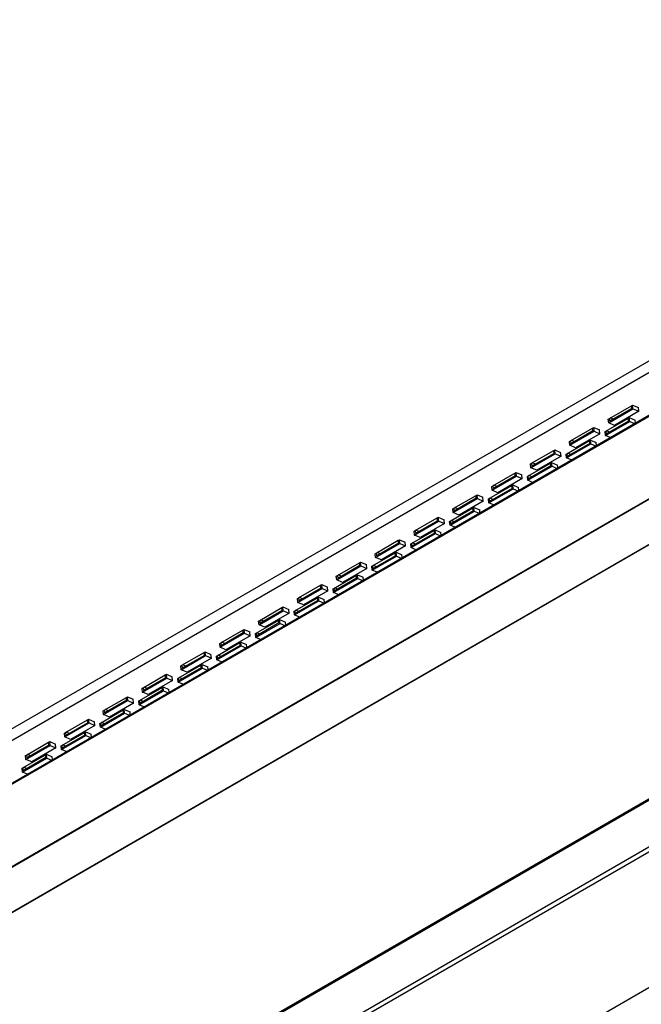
# Model space of a CAD drawing. Header units: inches. Extents: x -11.5 to 22.9, y -20.8 to 15.
# Tile 7 of 11: x 4.3 to 8, y -11.4 to -5.4. Entities that reach past the tile are written whole.
import ezdxf

# ---------------------------------------------------------------- set-up
doc = ezdxf.new("R2010")
doc.units = ezdxf.units.IN
doc.header["$MEASUREMENT"] = 0

msp = doc.modelspace()

# ---------------------------------------------------------------- linework, layer by layer
at = {"color": 7, "linetype": 'Continuous', "lineweight": 25}
for p, q in [((16.91068548, -2.36537532), (-11.37358577, -18.69353756)), ((-11.35400255, -18.75109898), (16.9302687, -2.42293674)), ((-9.97823567, -19.00045665), (18.30603558, -2.67229442)), ((-9.976626, -19.00138589), (18.30764524, -2.67322366)), ((-11.47830835, -19.08304207), (16.8059629, -2.75487983)), ((-11.47718927, -19.08897609), (16.80708198, -2.76081385)), ((-10.90477822, -19.25788792), (17.37949303, -2.92972568)), ((-10.89785199, -19.25738623), (17.38641926, -2.929224)), ((-9.06132996, -20.02209421), (19.22294129, -3.69393198)), ((19.22726156, -3.68438316), (-9.05700969, -20.01254539)), ((-9.06132996, -20.30554498), (19.22294129, -3.97738274)), ((-9.05008346, -20.32858042), (19.23418779, -4.00041818)), ((-8.47767241, -20.82056032), (19.80659884, -4.49239808)), ((7.85046658, -7.83070568), (7.99778049, -7.74566317)), ((7.85462785, -7.80400135), (7.98862025, -7.72664919)), ((7.99037099, -7.74386506), (7.85637859, -7.82121723)), ((8.03286387, -7.76086214), (7.88554995, -7.84590465)), ((7.98862025, -7.72664919), (7.99544617, -7.72270867)), ((7.99037099, -7.74386506), (7.98862025, -7.72664919)), ((7.99544617, -7.72270867), (8.03052954, -7.73790763)), ((7.99778049, -7.74566317), (7.99544617, -7.72270867)), ((7.99778049, -7.74566317), (8.03286387, -7.76086214)), ((8.03286387, -7.76086214), (8.03052954, -7.73790763)), ((7.83229235, -7.88193743), (7.96978782, -7.80256299)), ((7.97153856, -7.81977886), (7.8340431, -7.89915331)), ((7.84813226, -7.80775118), (7.85462785, -7.80400135)), ((7.85046658, -7.83070568), (7.84813226, -7.80775118)), ((7.85462785, -7.80400135), (7.85637859, -7.82121723)), ((7.87809354, -7.80868146), (7.86005659, -7.80086741)), ((7.96978782, -7.80256299), (7.97575478, -7.79911834)), ((7.97153856, -7.81977886), (7.96978782, -7.80256299)), ((7.97575478, -7.79911834), (8.01083815, -7.8143173)), ((7.9780891, -7.82207284), (7.97575478, -7.79911834)), ((8.0125556, -7.83120581), (8.01083815, -7.8143173)), ((7.61892559, -7.94006937), (7.75291799, -7.86271721)), ((7.75466873, -7.87993308), (7.62067633, -7.95728525)), ((7.75291799, -7.86271721), (7.75974391, -7.85877669)), ((7.75466873, -7.87993308), (7.75291799, -7.86271721)), ((7.75974391, -7.85877669), (7.79482728, -7.87397565)), ((7.76207823, -7.88173119), (7.75974391, -7.85877669)), ((7.79716161, -7.89693015), (7.79482728, -7.87397565)), ((7.83077519, -7.90711535), (7.9780891, -7.82207284)), ((7.85575805, -7.88661753), (7.83772109, -7.87880349)), ((7.88554995, -7.84590465), (7.85046658, -7.83070568)), ((7.9780891, -7.82207284), (8.00681718, -7.83451853)), ((7.59659009, -8.01800545), (7.73408556, -7.93863101)), ((7.61243, -7.9438192), (7.61892559, -7.94006937)), ((7.61476432, -7.9667737), (7.76207823, -7.88173119)), ((7.61892559, -7.94006937), (7.62067633, -7.95728525)), ((7.64239128, -7.94474947), (7.62435433, -7.93693543)), ((7.79716161, -7.89693015), (7.64984769, -7.98197267)), ((7.73408556, -7.93863101), (7.74005252, -7.93518636)), ((7.7358363, -7.95584688), (7.73408556, -7.93863101)), ((7.74005252, -7.93518636), (7.77513589, -7.95038532)), ((7.74238684, -7.95814086), (7.74005252, -7.93518636)), ((7.76207823, -7.88173119), (7.79716161, -7.89693015)), ((7.82844087, -7.88416085), (7.83229235, -7.88193743)), ((7.83077519, -7.90711535), (7.82844087, -7.88416085)), ((7.85950326, -7.91956105), (7.83077519, -7.90711535)), ((7.83229235, -7.88193743), (7.8340431, -7.89915331)), ((7.38322333, -8.07613739), (7.51721573, -7.99878522)), ((7.51721573, -7.99878522), (7.52404165, -7.9948447)), ((7.51896647, -8.0160011), (7.51721573, -7.99878522)), ((7.52404165, -7.9948447), (7.55912502, -8.01004367)), ((7.52637597, -8.01779921), (7.52404165, -7.9948447)), ((7.59507293, -8.04318337), (7.74238684, -7.95814086)), ((7.7358363, -7.95584688), (7.59834084, -8.03522133)), ((7.61476432, -7.9667737), (7.61243, -7.9438192)), ((7.64984769, -7.98197267), (7.61476432, -7.9667737)), ((7.74238684, -7.95814086), (7.77111491, -7.97058655)), ((7.77685334, -7.96727383), (7.77513589, -7.95038532)), ((7.37906206, -8.10284172), (7.52637597, -8.01779921)), ((7.51896647, -8.0160011), (7.38497407, -8.09335327)), ((7.56145935, -8.03299817), (7.41414543, -8.11804068)), ((7.52637597, -8.01779921), (7.56145935, -8.03299817)), ((7.56145935, -8.03299817), (7.55912502, -8.01004367)), ((7.59273861, -8.02022887), (7.59659009, -8.01800545)), ((7.59507293, -8.04318337), (7.59273861, -8.02022887)), ((7.623801, -8.05562906), (7.59507293, -8.04318337)), ((7.59659009, -8.01800545), (7.59834084, -8.03522133)), ((7.62005579, -8.02268555), (7.60201883, -8.01487151)), ((7.35937067, -8.17925139), (7.50668458, -8.09420888)), ((7.36088783, -8.15407347), (7.4983833, -8.07469903)), ((7.50013404, -8.0919149), (7.36263858, -8.17128935)), ((7.37672774, -8.07988722), (7.38322333, -8.07613739)), ((7.37906206, -8.10284172), (7.37672774, -8.07988722)), ((7.41414543, -8.11804068), (7.37906206, -8.10284172)), ((7.38322333, -8.07613739), (7.38497407, -8.09335327)), ((7.40668902, -8.08081749), (7.38865207, -8.07300345)), ((7.4983833, -8.07469903), (7.50435026, -8.07125437)), ((7.50013404, -8.0919149), (7.4983833, -8.07469903)), ((7.50435026, -8.07125437), (7.53943363, -8.08645334)), ((7.50668458, -8.09420888), (7.50435026, -8.07125437)), ((7.50668458, -8.09420888), (7.53541265, -8.10665457)), ((7.54115108, -8.10334185), (7.53943363, -8.08645334)), ((7.1433598, -8.23890974), (7.29067371, -8.15386722)), ((7.14752107, -8.21220541), (7.28151347, -8.13485324)), ((7.28326421, -8.15206912), (7.14927181, -8.22942129)), ((7.32575709, -8.16906619), (7.17844317, -8.2541087)), ((7.28151347, -8.13485324), (7.28833939, -8.13091272)), ((7.28326421, -8.15206912), (7.28151347, -8.13485324)), ((7.28833939, -8.13091272), (7.32342276, -8.14611169)), ((7.29067371, -8.15386722), (7.28833939, -8.13091272)), ((7.29067371, -8.15386722), (7.32575709, -8.16906619)), ((7.32575709, -8.16906619), (7.32342276, -8.14611169)), ((7.35703635, -8.15629689), (7.36088783, -8.15407347)), ((7.35937067, -8.17925139), (7.35703635, -8.15629689)), ((7.38809874, -8.19169708), (7.35937067, -8.17925139)), ((7.36088783, -8.15407347), (7.36263858, -8.17128935)), ((7.38435353, -8.15875357), (7.36631657, -8.15093953)), ((7.12366841, -8.31531941), (7.27098232, -8.23027689)), ((7.12518557, -8.29014149), (7.26268104, -8.21076704)), ((7.26443178, -8.22798292), (7.12693632, -8.30735736)), ((7.14102547, -8.21595523), (7.14752107, -8.21220541)), ((7.1433598, -8.23890974), (7.14102547, -8.21595523)), ((7.17844317, -8.2541087), (7.1433598, -8.23890974)), ((7.14752107, -8.21220541), (7.14927181, -8.22942129)), ((7.17098676, -8.21688551), (7.1529498, -8.20907147)), ((7.26268104, -8.21076704), (7.268648, -8.20732239)), ((7.26443178, -8.22798292), (7.26268104, -8.21076704)), ((7.268648, -8.20732239), (7.30373137, -8.22252136)), ((7.27098232, -8.23027689), (7.268648, -8.20732239)), ((7.27098232, -8.23027689), (7.29971039, -8.24272259)), ((7.30544882, -8.23940987), (7.30373137, -8.22252136)), ((6.90765754, -8.37497776), (7.05497145, -8.28993524)), ((6.91181881, -8.34827343), (7.04581121, -8.27092126)), ((7.04756195, -8.28813714), (6.91356955, -8.3654893)), ((7.04581121, -8.27092126), (7.05263713, -8.26698074)), ((7.04756195, -8.28813714), (7.04581121, -8.27092126)), ((7.05263713, -8.26698074), (7.0877205, -8.28217971)), ((7.05497145, -8.28993524), (7.05263713, -8.26698074)), ((7.05497145, -8.28993524), (7.09005483, -8.30513421)), ((7.09005483, -8.30513421), (7.0877205, -8.28217971)), ((7.12133408, -8.2923649), (7.12518557, -8.29014149)), ((7.12366841, -8.31531941), (7.12133408, -8.2923649)), ((7.12518557, -8.29014149), (7.12693632, -8.30735736)), ((7.14865127, -8.29482159), (7.13061431, -8.28700754)), ((6.88948331, -8.42620951), (7.02697878, -8.34683506)), ((6.90532321, -8.35202325), (6.91181881, -8.34827343)), ((6.90765754, -8.37497776), (6.90532321, -8.35202325)), ((6.91181881, -8.34827343), (6.91356955, -8.3654893)), ((6.9352845, -8.35295353), (6.91724754, -8.34513948)), ((7.09005483, -8.30513421), (6.94274091, -8.39017672)), ((7.02697878, -8.34683506), (7.03294574, -8.34339041)), ((7.02872952, -8.36405094), (7.02697878, -8.34683506)), ((7.03294574, -8.34339041), (7.06802911, -8.35858938)), ((7.03528006, -8.36634491), (7.03294574, -8.34339041)), ((7.06974656, -8.37547788), (7.06802911, -8.35858938)), ((7.15239648, -8.3277651), (7.12366841, -8.31531941)), ((6.67611655, -8.48434145), (6.81010895, -8.40698928)), ((6.81010895, -8.40698928), (6.81693487, -8.40304876)), ((6.81185969, -8.42420516), (6.81010895, -8.40698928)), ((6.81693487, -8.40304876), (6.85201824, -8.41824773)), ((6.81926919, -8.42600326), (6.81693487, -8.40304876)), ((6.85435257, -8.44120223), (6.85201824, -8.41824773)), ((6.88796615, -8.45138743), (7.03528006, -8.36634491)), ((7.02872952, -8.36405094), (6.89123405, -8.44342538)), ((6.94274091, -8.39017672), (6.90765754, -8.37497776)), ((7.03528006, -8.36634491), (7.06400813, -8.37879061)), ((6.67195528, -8.51104577), (6.81926919, -8.42600326)), ((6.81185969, -8.42420516), (6.67786729, -8.50155732)), ((6.85435257, -8.44120223), (6.70703865, -8.52624474)), ((6.81926919, -8.42600326), (6.85435257, -8.44120223)), ((6.88563182, -8.42843292), (6.88948331, -8.42620951)), ((6.88796615, -8.45138743), (6.88563182, -8.42843292)), ((6.91669422, -8.46383312), (6.88796615, -8.45138743)), ((6.88948331, -8.42620951), (6.89123405, -8.44342538)), ((6.91294901, -8.43088961), (6.89491205, -8.42307556)), ((6.65226389, -8.58745544), (6.7995778, -8.50241293)), ((6.65378105, -8.56227753), (6.79127652, -8.48290308)), ((6.79302726, -8.50011896), (6.65553179, -8.5794934)), ((6.66962095, -8.48809127), (6.67611655, -8.48434145)), ((6.67195528, -8.51104577), (6.66962095, -8.48809127)), ((6.70703865, -8.52624474), (6.67195528, -8.51104577)), ((6.67611655, -8.48434145), (6.67786729, -8.50155732)), ((6.69958224, -8.48902155), (6.68154528, -8.4812075)), ((6.79127652, -8.48290308), (6.79724348, -8.47945843)), ((6.79302726, -8.50011896), (6.79127652, -8.48290308)), ((6.79724348, -8.47945843), (6.83232685, -8.4946574)), ((6.7995778, -8.50241293), (6.79724348, -8.47945843)), ((6.7995778, -8.50241293), (6.82830587, -8.51485863)), ((6.8340443, -8.5115459), (6.83232685, -8.4946574)), ((6.43625302, -8.64711379), (6.58356693, -8.56207128)), ((6.44041429, -8.62040946), (6.57440668, -8.5430573)), ((6.57615743, -8.56027318), (6.44216503, -8.63762534)), ((6.6186503, -8.57727025), (6.47133639, -8.66231276)), ((6.57440668, -8.5430573), (6.58123261, -8.53911678)), ((6.57615743, -8.56027318), (6.57440668, -8.5430573)), ((6.58123261, -8.53911678), (6.61631598, -8.55431574)), ((6.58356693, -8.56207128), (6.58123261, -8.53911678)), ((6.58356693, -8.56207128), (6.6186503, -8.57727025)), ((6.6186503, -8.57727025), (6.61631598, -8.55431574)), ((6.64992956, -8.56450094), (6.65378105, -8.56227753)), ((6.65226389, -8.58745544), (6.64992956, -8.56450094)), ((6.68099196, -8.59990114), (6.65226389, -8.58745544)), ((6.65378105, -8.56227753), (6.65553179, -8.5794934)), ((6.67724675, -8.56695763), (6.65920979, -8.55914358)), ((6.41656163, -8.72352346), (6.56387554, -8.63848095)), ((6.41807879, -8.69834554), (6.55557426, -8.6189711)), ((6.557325, -8.63618698), (6.41982953, -8.71556142)), ((6.43391869, -8.62415929), (6.44041429, -8.62040946)), ((6.43625302, -8.64711379), (6.43391869, -8.62415929)), ((6.47133639, -8.66231276), (6.43625302, -8.64711379)), ((6.44041429, -8.62040946), (6.44216503, -8.63762534)), ((6.46387998, -8.62508957), (6.44584302, -8.61727552)), ((6.55557426, -8.6189711), (6.56154122, -8.61552645)), ((6.557325, -8.63618698), (6.55557426, -8.6189711)), ((6.56154122, -8.61552645), (6.59662459, -8.63072541)), ((6.56387554, -8.63848095), (6.56154122, -8.61552645)), ((6.56387554, -8.63848095), (6.59260361, -8.65092665)), ((6.59834204, -8.64761392), (6.59662459, -8.63072541)), ((6.20055076, -8.78318181), (6.34786467, -8.6981393)), ((6.20471203, -8.75647748), (6.33870442, -8.67912532)), ((6.34045517, -8.69634119), (6.20646277, -8.77369336)), ((6.38294804, -8.71333827), (6.23563413, -8.79838078)), ((6.33870442, -8.67912532), (6.34553035, -8.6751848)), ((6.34045517, -8.69634119), (6.33870442, -8.67912532)), ((6.34553035, -8.6751848), (6.38061372, -8.69038376)), ((6.34786467, -8.6981393), (6.34553035, -8.6751848)), ((6.34786467, -8.6981393), (6.38294804, -8.71333827)), ((6.38294804, -8.71333827), (6.38061372, -8.69038376)), ((6.4142273, -8.70056896), (6.41807879, -8.69834554)), ((6.41656163, -8.72352346), (6.4142273, -8.70056896)), ((6.41807879, -8.69834554), (6.41982953, -8.71556142)), ((6.44154449, -8.70302565), (6.42350753, -8.6952116)), ((6.18085937, -8.85959148), (6.32817328, -8.77454897)), ((6.18237653, -8.83441356), (6.319872, -8.75503912)), ((6.32162274, -8.77225499), (6.18412727, -8.85162944)), ((6.19821643, -8.76022731), (6.20471203, -8.75647748)), ((6.20055076, -8.78318181), (6.19821643, -8.76022731)), ((6.20471203, -8.75647748), (6.20646277, -8.77369336)), ((6.22817772, -8.76115759), (6.21014076, -8.75334354)), ((6.319872, -8.75503912), (6.32583896, -8.75159447)), ((6.32162274, -8.77225499), (6.319872, -8.75503912)), ((6.32583896, -8.75159447), (6.36092233, -8.76679343)), ((6.32817328, -8.77454897), (6.32583896, -8.75159447)), ((6.32817328, -8.77454897), (6.35690135, -8.78699466)), ((6.36263978, -8.78368194), (6.36092233, -8.76679343)), ((6.4452897, -8.73596916), (6.41656163, -8.72352346)), ((5.9648485, -8.91924983), (6.11216241, -8.83420732)), ((5.96900977, -8.8925455), (6.10300216, -8.81519334)), ((6.10475291, -8.83240921), (5.97076051, -8.90976138)), ((6.10300216, -8.81519334), (6.10982809, -8.81125282)), ((6.10475291, -8.83240921), (6.10300216, -8.81519334)), ((6.10982809, -8.81125282), (6.14491146, -8.82645178)), ((6.11216241, -8.83420732), (6.10982809, -8.81125282)), ((6.11216241, -8.83420732), (6.14724578, -8.84940628)), ((6.14724578, -8.84940628), (6.14491146, -8.82645178)), ((6.17852504, -8.83663698), (6.18237653, -8.83441356)), ((6.18237653, -8.83441356), (6.18412727, -8.85162944)), ((6.20584222, -8.83909366), (6.18780527, -8.83127962)), ((6.23563413, -8.79838078), (6.20055076, -8.78318181)), ((5.94667427, -8.97048158), (6.08416974, -8.89110714)), ((5.96251417, -8.89629533), (5.96900977, -8.8925455)), ((5.96900977, -8.8925455), (5.97076051, -8.90976138)), ((5.99247546, -8.8972256), (5.9744385, -8.88941156)), ((6.14724578, -8.84940628), (5.99993187, -8.9344488)), ((6.08416974, -8.89110714), (6.0901367, -8.88766249)), ((6.08592048, -8.90832301), (6.08416974, -8.89110714)), ((6.0901367, -8.88766249), (6.12522007, -8.90286145)), ((6.09247102, -8.91061699), (6.0901367, -8.88766249)), ((6.18085937, -8.85959148), (6.17852504, -8.83663698)), ((6.20958744, -8.87203718), (6.18085937, -8.85959148)), ((5.7333075, -9.02861352), (5.8672999, -8.95126136)), ((5.8672999, -8.95126136), (5.87412583, -8.94732083)), ((5.86905065, -8.96847723), (5.8672999, -8.95126136)), ((5.87412583, -8.94732083), (5.9092092, -8.9625198)), ((5.87646015, -8.97027534), (5.87412583, -8.94732083)), ((5.94515711, -8.9956595), (6.09247102, -8.91061699)), ((6.08592048, -8.90832301), (5.94842501, -8.98769746)), ((5.9648485, -8.91924983), (5.96251417, -8.89629533)), ((5.99993187, -8.9344488), (5.9648485, -8.91924983)), ((6.09247102, -8.91061699), (6.12119909, -8.92306268)), ((6.12693752, -8.91974996), (6.12522007, -8.90286145)), ((5.72914624, -9.05531785), (5.87646015, -8.97027534)), ((5.86905065, -8.96847723), (5.73505825, -9.0458294)), ((5.91154352, -8.9854743), (5.76422961, -9.07051681)), ((5.87646015, -8.97027534), (5.91154352, -8.9854743)), ((5.91154352, -8.9854743), (5.9092092, -8.9625198)), ((5.94282278, -8.972705), (5.94667427, -8.97048158)), ((5.94515711, -8.9956595), (5.94282278, -8.972705)), ((5.97388518, -9.0081052), (5.94515711, -8.9956595)), ((5.94667427, -8.97048158), (5.94842501, -8.98769746)), ((5.97013996, -8.97516168), (5.95210301, -8.96734764)), ((5.70945485, -9.13172752), (5.85676876, -9.04668501)), ((5.71097201, -9.1065496), (5.84846748, -9.02717516)), ((5.85021822, -9.04439103), (5.71272275, -9.12376548)), ((5.72681191, -9.03236335), (5.7333075, -9.02861352)), ((5.72914624, -9.05531785), (5.72681191, -9.03236335)), ((5.76422961, -9.07051681), (5.72914624, -9.05531785)), ((5.7333075, -9.02861352), (5.73505825, -9.0458294)), ((5.7567732, -9.03329362), (5.73873624, -9.02547958)), ((5.84846748, -9.02717516), (5.85443444, -9.0237305)), ((5.85021822, -9.04439103), (5.84846748, -9.02717516)), ((5.85443444, -9.0237305), (5.88951781, -9.03892947)), ((5.85676876, -9.04668501), (5.85443444, -9.0237305)), ((5.85676876, -9.04668501), (5.88549683, -9.0591307)), ((5.89123526, -9.05581798), (5.88951781, -9.03892947)), ((5.49344398, -9.19138587), (5.64075789, -9.10634336)), ((5.49760524, -9.16468154), (5.63159764, -9.08732937)), ((5.63334839, -9.10454525), (5.49935599, -9.18189742)), ((5.67584126, -9.12154232), (5.52852735, -9.20658483)), ((5.63159764, -9.08732937), (5.63842356, -9.08338885)), ((5.63334839, -9.10454525), (5.63159764, -9.08732937)), ((5.63842356, -9.08338885), (5.67350694, -9.09858782)), ((5.64075789, -9.10634336), (5.63842356, -9.08338885)), ((5.64075789, -9.10634336), (5.67584126, -9.12154232)), ((5.67584126, -9.12154232), (5.67350694, -9.09858782)), ((5.70712052, -9.10877302), (5.71097201, -9.1065496)), ((5.70945485, -9.13172752), (5.70712052, -9.10877302)), ((5.73818292, -9.14417321), (5.70945485, -9.13172752)), ((5.71097201, -9.1065496), (5.71272275, -9.12376548)), ((5.7344377, -9.1112297), (5.71640075, -9.10341566)), ((5.47375259, -9.26779554), (5.6210665, -9.18275303)), ((5.47526975, -9.24261762), (5.61276522, -9.16324317)), ((5.61451596, -9.18045905), (5.47702049, -9.2598335)), ((5.49110965, -9.16843136), (5.49760524, -9.16468154)), ((5.49344398, -9.19138587), (5.49110965, -9.16843136)), ((5.52852735, -9.20658483), (5.49344398, -9.19138587)), ((5.49760524, -9.16468154), (5.49935599, -9.18189742)), ((5.52107094, -9.16936164), (5.50303398, -9.1615476)), ((5.61276522, -9.16324317), (5.61873217, -9.15979852)), ((5.61451596, -9.18045905), (5.61276522, -9.16324317)), ((5.61873217, -9.15979852), (5.65381555, -9.17499749)), ((5.6210665, -9.18275303), (5.61873217, -9.15979852)), ((5.6210665, -9.18275303), (5.64979457, -9.19519872)), ((5.655533, -9.191886), (5.65381555, -9.17499749)), ((5.25774172, -9.32745389), (5.40505563, -9.24241137)), ((5.26190298, -9.30074956), (5.39589538, -9.22339739)), ((5.39764613, -9.24061327), (5.26365373, -9.31796543)), ((5.39589538, -9.22339739), (5.4027213, -9.21945687)), ((5.39764613, -9.24061327), (5.39589538, -9.22339739)), ((5.4027213, -9.21945687), (5.43780468, -9.23465584)), ((5.40505563, -9.24241137), (5.4027213, -9.21945687)), ((5.40505563, -9.24241137), (5.440139, -9.25761034)), ((5.440139, -9.25761034), (5.43780468, -9.23465584)), ((5.47141826, -9.24484103), (5.47526975, -9.24261762)), ((5.47375259, -9.26779554), (5.47141826, -9.24484103)), ((5.47526975, -9.24261762), (5.47702049, -9.2598335)), ((5.49873544, -9.24729772), (5.48069849, -9.23948367)), ((5.23956749, -9.37868564), (5.37706296, -9.29931119)), ((5.25540739, -9.30449938), (5.26190298, -9.30074956)), ((5.25774172, -9.32745389), (5.25540739, -9.30449938)), ((5.26190298, -9.30074956), (5.26365373, -9.31796543)), ((5.28536868, -9.30542966), (5.26733172, -9.29761561)), ((5.440139, -9.25761034), (5.29282509, -9.34265285)), ((5.37706296, -9.29931119), (5.38302991, -9.29586654)), ((5.3788137, -9.31652707), (5.37706296, -9.29931119)), ((5.38302991, -9.29586654), (5.41811329, -9.31106551)), ((5.38536424, -9.31882104), (5.38302991, -9.29586654)), ((5.41983074, -9.32795401), (5.41811329, -9.31106551)), ((5.50248066, -9.28024123), (5.47375259, -9.26779554)), ((5.02620072, -9.43681758), (5.16019312, -9.35946541)), ((5.16019312, -9.35946541), (5.16701904, -9.35552489)), ((5.16194387, -9.37668129), (5.16019312, -9.35946541)), ((5.16701904, -9.35552489), (5.20210242, -9.37072386)), ((5.16935337, -9.37847939), (5.16701904, -9.35552489)), ((5.20443674, -9.39367836), (5.20210242, -9.37072386)), ((5.23805033, -9.40386356), (5.38536424, -9.31882104)), ((5.3788137, -9.31652707), (5.24131823, -9.39590151)), ((5.29282509, -9.34265285), (5.25774172, -9.32745389)), ((5.38536424, -9.31882104), (5.41409231, -9.33126674)), ((5.02203946, -9.4635219), (5.16935337, -9.37847939)), ((5.16194387, -9.37668129), (5.02795147, -9.45403345)), ((5.20443674, -9.39367836), (5.05712283, -9.47872087)), ((5.1413607, -9.43537921), (5.14732765, -9.43193456)), ((5.14732765, -9.43193456), (5.18241103, -9.44713353)), ((5.14966198, -9.45488906), (5.14732765, -9.43193456)), ((5.16935337, -9.37847939), (5.20443674, -9.39367836)), ((5.235716, -9.38090905), (5.23956749, -9.37868564)), ((5.23805033, -9.40386356), (5.235716, -9.38090905)), ((5.2667784, -9.41630925), (5.23805033, -9.40386356)), ((5.23956749, -9.37868564), (5.24131823, -9.39590151)), ((5.26303318, -9.38336574), (5.24499623, -9.37555169)), ((4.92449086, -9.49553343), (4.93131678, -9.49159291)), ((4.93131678, -9.49159291), (4.96640016, -9.50679188)), ((4.93365111, -9.51454741), (4.93131678, -9.49159291)), ((5.00234807, -9.53993157), (5.14966198, -9.45488906)), ((5.00386523, -9.51475366), (5.1413607, -9.43537921)), ((5.14311144, -9.45259509), (5.00561597, -9.53196953)), ((5.01970513, -9.4405674), (5.02620072, -9.43681758)), ((5.02203946, -9.4635219), (5.01970513, -9.4405674)), ((5.05712283, -9.47872087), (5.02203946, -9.4635219)), ((5.02620072, -9.43681758), (5.02795147, -9.45403345)), ((5.04966642, -9.44149768), (5.03162946, -9.43368363)), ((5.14311144, -9.45259509), (5.1413607, -9.43537921)), ((5.14966198, -9.45488906), (5.17839005, -9.46733476)), ((5.18412848, -9.46402203), (5.18241103, -9.44713353)), ((4.7863372, -9.59958992), (4.93365111, -9.51454741)), ((4.79049846, -9.5728856), (4.92449086, -9.49553343)), ((4.92624161, -9.51274931), (4.79224921, -9.59010147)), ((4.96873448, -9.52974638), (4.82142057, -9.61478889)), ((4.92624161, -9.51274931), (4.92449086, -9.49553343)), ((4.93365111, -9.51454741), (4.96873448, -9.52974638)), ((4.96873448, -9.52974638), (4.96640016, -9.50679188)), ((5.00001374, -9.51697707), (5.00386523, -9.51475366)), ((5.00234807, -9.53993157), (5.00001374, -9.51697707)), ((5.03107614, -9.55237727), (5.00234807, -9.53993157)), ((5.00386523, -9.51475366), (5.00561597, -9.53196953)), ((5.02733092, -9.51943376), (5.00929397, -9.51161971)), ((4.76664581, -9.67599959), (4.91395972, -9.59095708)), ((4.76816297, -9.65082167), (4.90565844, -9.57144723)), ((4.90740918, -9.58866311), (4.76991371, -9.66803755)), ((4.78400287, -9.57663542), (4.79049846, -9.5728856)), ((4.7863372, -9.59958992), (4.78400287, -9.57663542)), ((4.82142057, -9.61478889), (4.7863372, -9.59958992)), ((4.79049846, -9.5728856), (4.79224921, -9.59010147)), ((4.81396416, -9.5775657), (4.7959272, -9.56975165)), ((4.90565844, -9.57144723), (4.91162539, -9.56800258)), ((4.90740918, -9.58866311), (4.90565844, -9.57144723)), ((4.91162539, -9.56800258), (4.94670877, -9.58320155)), ((4.91395972, -9.59095708), (4.91162539, -9.56800258)), ((4.91395972, -9.59095708), (4.94268779, -9.60340278)), ((4.94842622, -9.60009005), (4.94670877, -9.58320155)), ((4.55063494, -9.73565794), (4.69794885, -9.65061543)), ((4.5547962, -9.70895361), (4.6887886, -9.63160145)), ((4.69053935, -9.64881733), (4.55654695, -9.72616949)), ((4.73303222, -9.6658144), (4.58571831, -9.75085691)), ((4.6887886, -9.63160145), (4.69561452, -9.62766093)), ((4.69053935, -9.64881733), (4.6887886, -9.63160145)), ((4.69561452, -9.62766093), (4.7306979, -9.64285989)), ((4.69794885, -9.65061543), (4.69561452, -9.62766093)), ((4.69794885, -9.65061543), (4.73303222, -9.6658144)), ((4.73303222, -9.6658144), (4.7306979, -9.64285989)), ((4.76431148, -9.65304509), (4.76816297, -9.65082167)), ((4.76664581, -9.67599959), (4.76431148, -9.65304509)), ((4.76816297, -9.65082167), (4.76991371, -9.66803755)), ((4.79162866, -9.65550178), (4.77359171, -9.64768773)), ((4.53094355, -9.81206761), (4.67825746, -9.7270251)), ((4.53246071, -9.78688969), (4.66995618, -9.70751525)), ((4.67170692, -9.72473113), (4.53421145, -9.80410557)), ((4.54830061, -9.71270344), (4.5547962, -9.70895361)), ((4.55063494, -9.73565794), (4.54830061, -9.71270344)), ((4.5547962, -9.70895361), (4.55654695, -9.72616949)), ((4.5782619, -9.71363372), (4.56022494, -9.70581967)), ((4.66995618, -9.70751525), (4.67592313, -9.7040706)), ((4.67170692, -9.72473113), (4.66995618, -9.70751525)), ((4.67592313, -9.7040706), (4.71100651, -9.71926956)), ((4.67825746, -9.7270251), (4.67592313, -9.7040706)), ((4.67825746, -9.7270251), (4.70698553, -9.7394708)), ((4.71272396, -9.73615807), (4.71100651, -9.71926956)), ((4.79537388, -9.68844529), (4.76664581, -9.67599959)), ((4.31493267, -9.87172596), (4.46224659, -9.78668345)), ((4.31909394, -9.84502163), (4.45308634, -9.76766947)), ((4.45483708, -9.78488534), (4.32084469, -9.86223751)), ((4.45308634, -9.76766947), (4.45991226, -9.76372895)), ((4.45483708, -9.78488534), (4.45308634, -9.76766947)), ((4.45991226, -9.76372895), (4.49499564, -9.77892791)), ((4.46224659, -9.78668345), (4.45991226, -9.76372895)), ((4.46224659, -9.78668345), (4.49732996, -9.80188241)), ((4.49732996, -9.80188241), (4.49499564, -9.77892791)), ((4.52860922, -9.78911311), (4.53246071, -9.78688969)), ((4.53094355, -9.81206761), (4.52860922, -9.78911311)), ((4.53246071, -9.78688969), (4.53421145, -9.80410557)), ((4.5559264, -9.7915698), (4.53788945, -9.78375575)), ((4.58571831, -9.75085691), (4.55063494, -9.73565794)), ((4.29675845, -9.92295771), (4.43425392, -9.84358327)), ((4.31259835, -9.84877146), (4.31909394, -9.84502163)), ((4.31493267, -9.87172596), (4.31259835, -9.84877146)), ((4.31909394, -9.84502163), (4.32084469, -9.86223751)), ((4.34255964, -9.84970173), (4.32452268, -9.84188769)), ((4.49732996, -9.80188241), (4.35001605, -9.88692493)), ((4.43425392, -9.84358327), (4.44022087, -9.84013862)), ((4.43600466, -9.86079914), (4.43425392, -9.84358327)), ((4.44022087, -9.84013862), (4.47530425, -9.85533758)), ((4.4425552, -9.86309312), (4.44022087, -9.84013862)), ((4.55967162, -9.82451331), (4.53094355, -9.81206761)), ((4.29524128, -9.94813563), (4.4425552, -9.86309312)), ((4.43600466, -9.86079914), (4.29850919, -9.94017359)), ((4.35001605, -9.88692493), (4.31493267, -9.87172596)), ((4.4425552, -9.86309312), (4.47128327, -9.87553881)), ((4.4770217, -9.87222609), (4.47530425, -9.85533758)), ((4.29290696, -9.92518113), (4.29675845, -9.92295771)), ((4.29524128, -9.94813563), (4.29290696, -9.92518113)), ((4.32396936, -9.96058133), (4.29524128, -9.94813563)), ((4.29675845, -9.92295771), (4.29850919, -9.94017359)), ((4.32022414, -9.92763781), (4.30218718, -9.91982377))]:
    msp.add_line(p, q, dxfattribs=at)

doc.saveas('drawing.dxf')
